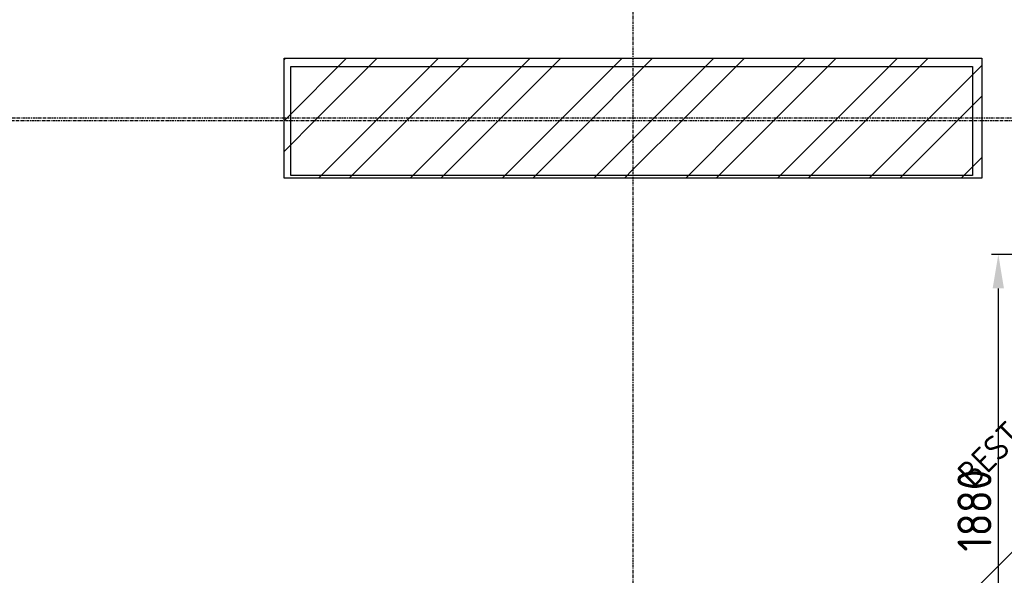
# Model space of a CAD drawing. Header units: metres. Extents: x -82085 to 58758, y -66901 to 95305.
# Tile 15 of 135: x 14542 to 18154, y -58758 to -56718. Entities that reach past the tile are written whole.
import ezdxf
from ezdxf.enums import TextEntityAlignment as Align

# ---------------------------------------------------------------- set-up
doc = ezdxf.new("R2010")
doc.units = ezdxf.units.M
doc.header["$MEASUREMENT"] = 0
doc.header["$PDSIZE"] = -1
doc.linetypes.add('CENTER-LN', pattern=[19, 10, -3, 3, -3])
doc.layers.get('0').update_dxf_attribs({"linetype": 'CONTINUOUS'})
doc.layers.get('DEFPOINTS').update_dxf_attribs({"linetype": 'CONTINUOUS'})
for name, color, linetype in [('3', 3, 'CONTINUOUS'), ('ARCERING', 10, 'CONTINUOUS'), ('DIM', 10, 'CONTINUOUS'), ('GEBOUW', 7, 'CONTINUOUS'), ('TEXT2', 7, 'CONTINUOUS')]:
    doc.layers.add(name, color=color, linetype=linetype)
doc.styles.add('ROMANS', font='iso.shx')
doc.styles.get("Standard").update_dxf_attribs({"font": 'iso.shx'})
doc.dimstyles.get("Standard").update_dxf_attribs({"dimtxt": 0.18, "dimasz": 0.18, "dimexe": 0.18, "dimexo": 0.0625, "dimgap": 0.09, "dimtad": 0, "dimtih": 1, "dimtoh": 1, "dimdec": 4, "dimzin": 0, "dimdsep": 46, "dimtxsty": 'Standard', "dimcen": 0.09, "dimadec": 0, "dimazin": 0, "dimtfac": 1, "dimtdec": 4, "dimtofl": 0, "dimtmove": 0, "dimatfit": 3, "dimfxl": 1, "dimtolj": 1, "dimtzin": 0, "dimarcsym": 0})

# ---------------------------------------------------------------- blocks, each defined once
blk = doc.blocks.new('*D545')
at = {"layer": 'DEFPOINTS', "color": 0, "transparency": 16777216}
for p in [(20514.4, -57580.2), (18131.9, -59460.2), (18131.9, -59460.2)]:
    blk.add_point(p, dxfattribs=at)
at = {"layer": 'DIM', "color": 0, "lineweight": -2, "transparency": 16777216}
for p, q in [((20439.4, -57580.2), (18106.9, -57580.2)), ((18131.9, -57705.2), (18131.9, -59335.2)), ((18206.9, -59460.2), (18156.9, -59460.2))]:
    blk.add_line(p, q, dxfattribs=at)
at = {"layer": 'DIM', "color": 0, "transparency": 16777216}
for points in [[(18111, -57705.2), (18152.7, -57705.2), (18131.9, -57580.2)], [(18111, -59335.2), (18152.7, -59335.2), (18131.9, -59460.2)]]:
    blk.add_solid(points, dxfattribs=at)
at = {"layer": 'DIM', "color": 0, "transparency": 16777216, "insert": (18044.4, -58520.2), "char_height": 125, "attachment_point": 5, "rotation": 90}
blk.add_mtext('\\A1;1880', dxfattribs=at)
blk = doc.blocks.new('*X465')
at = {"color": 0}
for p, q in [((15861.2, 64915.9, 3239), (15866.2, 64920.9, 3239)), ((15870.7, 64700.9, 3239), (16090.7, 64920.9, 3239)), ((15983, 64700.9, 3239), (16203, 64920.9, 3239)), ((16207.5, 64700.9, 3239), (16427.5, 64920.9, 3239)), ((16319.7, 64700.9, 3239), (16539.7, 64920.9, 3239)), ((16544.3, 64700.9, 3239), (16764.3, 64920.9, 3239)), ((16656.5, 64700.9, 3239), (16876.5, 64920.9, 3239)), ((16881, 64700.9, 3239), (17101, 64920.9, 3239)), ((17141.2, 64848.8, 3239), (17213.3, 64920.9, 3239)), ((17217.8, 64700.9, 3239), (17437.8, 64920.9, 3239)), ((17330, 64700.9, 3239), (17550, 64920.9, 3239)), ((17554.5, 64700.9, 3239), (17774.5, 64920.9, 3239)), ((17666.8, 64700.9, 3239), (17886.8, 64920.9, 3239)), ((17891.3, 64700.9, 3239), (18111.3, 64920.9, 3239)), ((18003.5, 64700.9, 3239), (18223.5, 64920.9, 3239)), ((18228.1, 64700.9, 3239), (18421.2, 64894.1, 3239)), ((16993.3, 64700.9, 3239), (17141.2, 64848.8, 3239)), ((18340.3, 64700.9, 3239), (18421.2, 64781.8, 3239)), ((15861.2, 64691.4, 3239), (15870.7, 64700.9, 3239)), ((15861.2, 64579.1, 3239), (15983, 64700.9, 3239)), ((15987.5, 64480.9, 3239), (16207.5, 64700.9, 3239)), ((16099.7, 64480.9, 3239), (16319.7, 64700.9, 3239)), ((16324.3, 64480.9, 3239), (16544.3, 64700.9, 3239)), ((16436.5, 64480.9, 3239), (16656.5, 64700.9, 3239)), ((16661, 64480.9, 3239), (16881, 64700.9, 3239)), ((16773.3, 64480.9, 3239), (16993.3, 64700.9, 3239)), ((17141.2, 64624.3, 3239), (17217.8, 64700.9, 3239)), ((17141.2, 64512.1, 3239), (17330, 64700.9, 3239)), ((17334.5, 64480.9, 3239), (17554.5, 64700.9, 3239)), ((17446.8, 64480.9, 3239), (17666.8, 64700.9, 3239)), ((17671.3, 64480.9, 3239), (17891.3, 64700.9, 3239)), ((17783.5, 64480.9, 3239), (18003.5, 64700.9, 3239)), ((18008.1, 64480.9, 3239), (18228.1, 64700.9, 3239)), ((18120.3, 64480.9, 3239), (18340.3, 64700.9, 3239)), ((16997.8, 64480.9, 3239), (17141.2, 64624.3, 3239)), ((18344.8, 64480.9, 3239), (18421.2, 64557.3, 3239)), ((17110, 64480.9, 3239), (17141.2, 64512.1, 3239))]:
    blk.add_line(p, q, dxfattribs=at)
blk = doc.blocks.new('Gebouw')
at = {"linetype": 'ByBlock', "lineweight": -2}
blk.add_lwpolyline([(-26375, 8325), (-23875, 8325), (-23875, 7925), (-26375, 7925)], close=True, dxfattribs=at)

msp = doc.modelspace()

# ---------------------------------------------------------------- linework, layer by layer
at = {"layer": '3'}
msp.add_line((19059.10744, -57795.63208, 3238.98623), (17765.25065, -59090.20241, 3238.98623), dxfattribs=at)
at = {"layer": 'GEBOUW', "elevation": 3238.98623}
msp.add_lwpolyline([(15511.68034, -57300.20241), (15511.68034, -56860.20241), (18071.68034, -56860.20241), (18071.68034, -57300.20241)], close=True, dxfattribs=at)
at = {"layer": 'TEXT2', "color": 1, "linetype": 'CENTER-LN'}
for p, q in [((16791.68034, -65493.87868, 3238.98623), (16791.68034, -51862.49394, 3238.98623)), ((34416.68034, -57080.20241, 3238.98623), (2791.68034, -57080.20241, 3238.98623)), ((35875.59754, -57090.20241, 3238.98623), (2791.68034, -57090.20241, 3238.98623))]:
    msp.add_line(p, q, dxfattribs=at)

# ---------------------------------------------------------------- block references
at = {"layer": 'ARCERING'}
msp.add_blockref('*X465', (-349.54789, -121781.08153, 3238.98623), dxfattribs=at)
at = {"layer": 'GEBOUW'}
msp.add_blockref('Gebouw', (41911.68019, -65215.20575, 3238.98623), dxfattribs=at)

# ---------------------------------------------------------------- texts
at = {"layer": 'GEBOUW', "style": 'ROMANS'}
msp.add_text('BESTAAND BUISDEEL', height=93.75, rotation=45, dxfattribs=at).set_placement((18398.60468, -58014.39633, 3238.98623), align=Align.MIDDLE)

# ---------------------------------------------------------------- dimensions: what is measured, and where the dimension line sits
at = {"layer": 'DIM'}
dim = msp.add_linear_dim(base=(18131.8628, -59460.20241, 3238.98623), p1=(20514.39332, -57580.20241, 3238.98623), p2=(18131.8628, -59460.20241, 3238.98623), angle=90, dimstyle='Standard', override={"dimtxt": 125, "dimasz": 125, "dimexe": 25, "dimexo": 75, "dimgap": 25, "dimtad": 1, "dimtih": 0, "dimtoh": 0, "dimdec": 0, "dimzin": 3, "dimcen": 0, "dimtfac": 0.008, "dimtdec": 0, "dimtmove": 0, "dimtzin": 3}, dxfattribs=at)
dim.commit()
dim.dimension.update_dxf_attribs({"geometry": '*D545', "text_midpoint": (18044.3628, -58520.20241, 3238.98623)})

doc.saveas('drawing.dxf')
